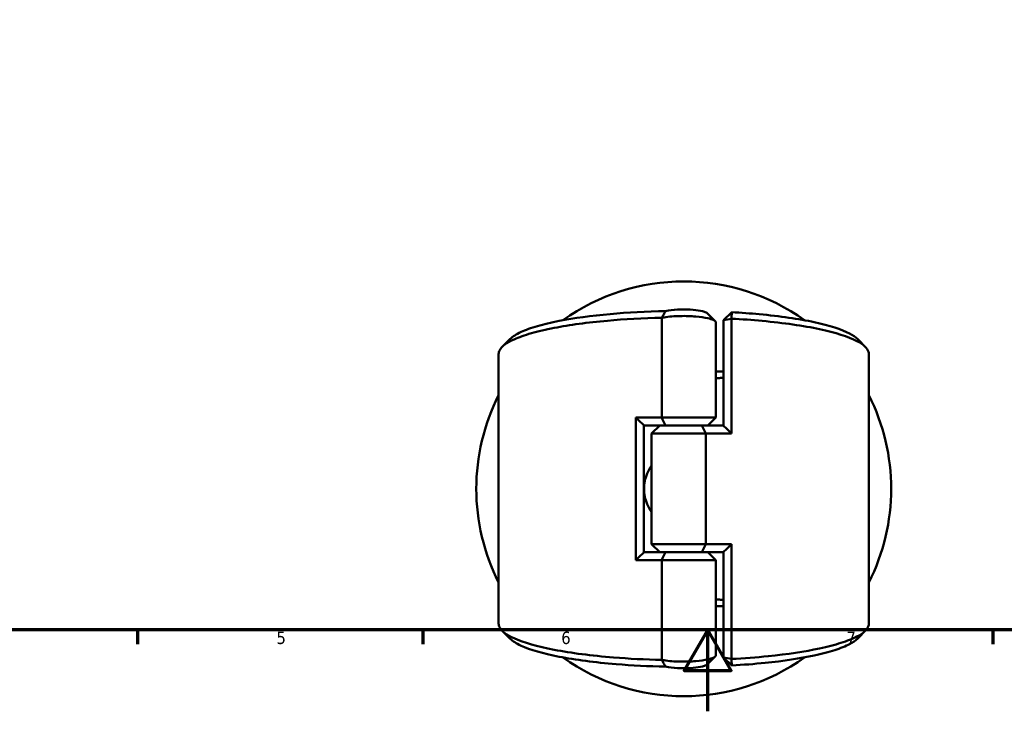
# Model space of a CAD drawing. Header units: millimetres. Extents: x 0 to 898, y 0 to 824.
# Tile 2 of 9: x 251 to 493, y 0 to 170. Entities that reach past the tile are written whole.
import ezdxf

# ---------------------------------------------------------------- set-up
doc = ezdxf.new("R2010")
doc.units = ezdxf.units.MM
doc.layers.add('Border (ANSI)', color=7, linetype='Continuous', lineweight=70)
doc.layers.add('Visible (ANSI)', color=7, linetype='Continuous', lineweight=50)
doc.styles.add('Note Text (ANSI)', font='tahoma.ttf')

# ---------------------------------------------------------------- blocks, each defined once
blk = doc.blocks.new('Borders Default Border')
at = {"layer": 'Border (ANSI)'}
for p, q in [((280.33, 20), (280.33, 16.55)), ((350.42, 20), (350.42, 16.55)), ((490.58, 20), (490.58, 16.55))]:
    blk.add_line(p, q, dxfattribs=at)
at = {"layer": 'Border (ANSI)', "flags": 128}
for points in [[(20, 20), (20, 574), (821, 574), (821, 20), (20, 20)], [(420.5, 0), (420.5, 20), (414.73, 10), (426.27, 10), (420.5, 20)]]:
    blk.add_lwpolyline(points, dxfattribs=at)
at = {"layer": 'Border (ANSI)', "char_height": 3.05, "attachment_point": 7, "style": 'Note Text (ANSI)'}
for s, insert in [('5', (314.48, 16.49)), ('6', (384.49, 16.49)), ('7', (454.6, 16.55))]:
    blk.add_mtext(s, dxfattribs=dict(at, insert=insert))

msp = doc.modelspace()

# ---------------------------------------------------------------- linework, layer by layer
at = {"layer": 'Visible (ANSI)'}
for p, q in [((424.385, 96.209), (426.385, 98.144)), ((409.171, 96.768), (409.171, 72.283)), ((422.495, 72.283), (422.495, 95.615)), ((426.329, 96.545), (424.385, 96.209)), ((424.385, 96.209), (424.385, 70.234)), ((426.329, 68.283), (426.329, 96.545)), ((369.085, 21.549), (369.085, 87.867)), ((460.085, 21.549), (460.085, 87.867)), ((402.842, 72.283), (402.842, 37.133)), ((402.842, 72.283), (409.171, 72.283)), ((404.785, 70.332), (404.785, 39.084)), ((410.109, 70.283), (404.785, 70.283)), ((408.675, 70.283), (406.675, 68.283)), ((409.171, 72.283), (422.495, 72.283)), ((419.062, 70.283), (410.109, 70.283)), ((410.109, 70.283), (419.062, 70.283)), ((419.062, 70.283), (424.385, 70.283)), ((420.495, 70.283), (422.495, 72.283)), ((420, 68.283), (406.675, 68.283)), ((406.675, 41.133), (406.675, 68.283)), ((426.329, 68.283), (420, 68.283)), ((420, 41.133), (420, 68.283)), ((404.785, 39.133), (410.109, 39.133)), ((406.675, 41.133), (420, 41.133)), ((408.675, 39.133), (406.675, 41.133)), ((410.109, 39.133), (419.062, 39.133)), ((419.062, 39.133), (410.109, 39.133)), ((424.385, 39.133), (419.062, 39.133)), ((420, 41.133), (426.329, 41.133)), ((420.495, 39.133), (422.495, 37.133)), ((424.385, 39.182), (424.385, 13.207)), ((426.329, 12.872), (426.329, 41.133)), ((409.171, 37.133), (402.842, 37.133)), ((422.495, 37.133), (409.171, 37.133)), ((409.171, 37.133), (409.171, 12.648)), ((422.495, 13.802), (422.495, 37.133)), ((424.385, 13.207), (426.329, 12.872)), ((426.385, 11.273), (424.385, 13.207))]:
    msp.add_line(p, q, dxfattribs=at)
for start, end in [(54.36111, 125.63889), (153.14554, 206.85446), (333.14554, 26.85446), (234.36111, 305.63889)]:
    msp.add_arc((414.585, 54.708), 51, start, end, dxfattribs=at)
for points, knots in [([(410.122, 98.419), (405.428, 98.324), (400.815, 98.077), (391.868, 97.274), (387.593, 96.693), (381.979, 95.598), (380.189, 95.174), (377.052, 94.267), (375.705, 93.783), (373.401, 92.726), (372.494, 92.147), (371.903, 91.557)], [-3.038705, -3.038705, -3.038705, -3.038705, -2.7130166, -2.7130166, -2.3600664, -2.3600664, -2.1678181, -2.1678181, -1.9755698, -1.9755698, -1.764759, -1.764759, -1.764759, -1.764759]), ([(409.171, 96.768), (409.353, 96.803), (409.543, 96.836), (410.901, 97.051), (412.303, 97.167), (415.029, 97.227), (416.343, 97.19), (418.681, 96.995), (419.716, 96.845), (421.048, 96.537), (421.477, 96.402), (421.8, 96.258), (422.123, 96.114), (422.34, 95.96), (422.476, 95.741), (422.495, 95.678), (422.495, 95.615)], [-3.930402, -3.930402, -3.930402, -3.930402, -3.832456, -3.832456, -3.2534201, -3.2534201, -2.738655, -2.738655, -2.2519338, -2.2519338, -1.947733, -1.947733, -1.947733, -1.6435322, -1.6435322, -1.5220608, -1.5220608, -1.5220608, -1.5220608]), ([(410.122, 98.419), (409.962, 98.151), (409.806, 97.88), (409.5, 97.337), (409.349, 97.062), (409.201, 96.787)], [-0.2644332, -0.2644332, -0.2644332, -0.2644332, -0.13294016, -0.13294016, 0, 0, 0, 0]), ([(420.384, 97.879), (420.314, 97.95), (420.21, 98.019), (420.076, 98.086), (419.853, 98.197), (419.544, 98.3), (418.558, 98.539), (417.769, 98.656), (415.961, 98.808), (414.932, 98.837), (412.804, 98.79), (411.714, 98.7), (410.578, 98.515), (410.339, 98.469), (410.122, 98.419)], [1.7640504, 1.7640504, 1.7640504, 1.7640504, 1.947733, 1.947733, 1.947733, 2.2519338, 2.2519338, 2.738655, 2.738655, 3.2534201, 3.2534201, 3.832456, 3.832456, 4.000852, 4.000852, 4.000852, 4.000852]), ([(426.329, 96.545), (426.339, 96.811), (426.348, 97.078), (426.367, 97.611), (426.377, 97.877), (426.385, 98.144)], [-0.26029679, -0.26029679, -0.26029679, -0.26029679, -0.13020283, -0.13020283, 0, 0, 0, 0]), ([(457.267, 91.557), (456.814, 92.011), (456.174, 92.457), (453.41, 93.919), (450.45, 94.872), (442.877, 96.502), (438.245, 97.173), (430.961, 97.849), (428.7, 98.015), (426.385, 98.144)], [-1.3768336, -1.3768336, -1.3768336, -1.3768336, -1.2148456, -1.2148456, -0.8305694, -0.8305694, -0.4409316, -0.4409316, -0.2749359, -0.2749359, -0.2749359, -0.2749359]), ([(369.086, 87.867), (369.086, 88.188), (369.173, 88.509), (369.348, 88.828), (369.846, 89.734), (371.051, 90.625), (374.069, 91.985), (375.489, 92.488), (378.786, 93.432), (380.663, 93.873), (386.532, 95.011), (390.986, 95.614), (400.051, 96.427), (404.569, 96.677), (409.171, 96.786)], [1.5623176, 1.5623176, 1.5623176, 1.5623176, 1.6699392, 1.6699392, 1.6699392, 1.9755698, 1.9755698, 2.1678181, 2.1678181, 2.3600664, 2.3600664, 2.7130166, 2.7130166, 3.0212811, 3.0212811, 3.0212811, 3.0212811]), ([(426.329, 96.545), (428.91, 96.408), (431.431, 96.226), (439.165, 95.51), (443.994, 94.812), (451.92, 93.118), (455.037, 92.127), (458.751, 90.204), (459.735, 89.302), (460.007, 88.392), (460.059, 88.218), (460.085, 88.043), (460.085, 87.867)], [0.2632913, 0.2632913, 0.2632913, 0.2632913, 0.4409316, 0.4409316, 0.8305694, 0.8305694, 1.2148456, 1.2148456, 1.5205589, 1.5205589, 1.5205589, 1.579275, 1.579275, 1.579275, 1.579275]), ([(424.385, 83.615), (424.299, 83.61), (424.212, 83.605), (423.586, 83.568), (423.042, 83.54), (422.495, 83.513)], [-0.296560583, -0.296560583, -0.296560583, -0.296560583, -0.288467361, -0.288467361, -0.238108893, -0.238108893, -0.238108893, -0.238108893]), ([(422.495, 81.909), (422.884, 81.929), (423.27, 81.95), (423.898, 81.987), (424.142, 82.001), (424.385, 82.017)], [0.250734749, 0.250734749, 0.250734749, 0.250734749, 0.288467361, 0.288467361, 0.312531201, 0.312531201, 0.312531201, 0.312531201]), ([(406.677, 49.03), (406.251, 49.625), (405.88, 50.28), (405.095, 52.169), (404.847, 53.477), (404.847, 55.94), (405.095, 57.248), (405.88, 59.137), (406.251, 59.791), (406.677, 60.387)], [2.3730657, 2.3730657, 2.3730657, 2.3730657, 2.5860561, 2.5860561, 2.955564, 2.955564, 3.3250719, 3.3250719, 3.5380624, 3.5380624, 3.5380624, 3.5380624]), ([(424.385, 27.4), (424.142, 27.415), (423.898, 27.43), (423.27, 27.467), (422.884, 27.488), (422.495, 27.507)], [-0.312531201, -0.312531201, -0.312531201, -0.312531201, -0.288467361, -0.288467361, -0.250734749, -0.250734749, -0.250734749, -0.250734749]), ([(422.495, 25.903), (423.042, 25.877), (423.586, 25.848), (424.212, 25.812), (424.299, 25.806), (424.385, 25.801)], [0.238108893, 0.238108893, 0.238108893, 0.238108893, 0.288467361, 0.288467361, 0.296560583, 0.296560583, 0.296560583, 0.296560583]), ([(409.171, 12.63), (405.117, 12.726), (401.129, 12.932), (391.922, 13.679), (386.927, 14.329), (378.593, 15.945), (375.234, 16.906), (371.051, 18.791), (369.846, 19.682), (369.348, 20.588), (369.173, 20.907), (369.086, 21.228), (369.086, 21.549)], [-3.0212811, -3.0212811, -3.0212811, -3.0212811, -2.7497567, -2.7497567, -2.3600664, -2.3600664, -1.9755698, -1.9755698, -1.6699392, -1.6699392, -1.6699392, -1.5623176, -1.5623176, -1.5623176, -1.5623176]), ([(460.085, 21.549), (460.085, 21.374), (460.059, 21.199), (460.007, 21.024), (459.735, 20.114), (458.751, 19.212), (456.071, 17.825), (454.777, 17.309), (451.717, 16.336), (449.952, 15.878), (444.371, 14.685), (440.07, 14.039), (432.472, 13.268), (429.444, 13.037), (426.329, 12.872)], [-1.579275, -1.579275, -1.579275, -1.579275, -1.5205589, -1.5205589, -1.5205589, -1.2148456, -1.2148456, -1.0227075, -1.0227075, -0.8305694, -0.8305694, -0.4777184, -0.4777184, -0.2632913, -0.2632913, -0.2632913, -0.2632913]), ([(371.903, 17.86), (372.494, 17.269), (373.401, 16.691), (376.804, 15.129), (380, 14.205), (387.972, 12.65), (392.766, 12.024), (401.856, 11.285), (405.958, 11.082), (410.122, 10.997)], [1.764759, 1.764759, 1.764759, 1.764759, 1.9755698, 1.9755698, 2.3600664, 2.3600664, 2.7497567, 2.7497567, 3.038705, 3.038705, 3.038705, 3.038705]), ([(426.385, 11.273), (429.213, 11.43), (431.961, 11.643), (439.113, 12.371), (443.237, 12.992), (448.57, 14.14), (450.252, 14.58), (453.158, 15.516), (454.382, 16.012), (456.174, 16.959), (456.814, 17.406), (457.267, 17.86)], [0.2749359, 0.2749359, 0.2749359, 0.2749359, 0.4777184, 0.4777184, 0.8305694, 0.8305694, 1.0227075, 1.0227075, 1.2148456, 1.2148456, 1.3768336, 1.3768336, 1.3768336, 1.3768336]), ([(422.495, 13.802), (422.495, 13.738), (422.476, 13.675), (422.34, 13.456), (422.123, 13.302), (421.8, 13.158), (421.477, 13.014), (421.048, 12.88), (419.716, 12.571), (418.681, 12.421), (416.343, 12.227), (415.029, 12.189), (412.303, 12.249), (410.901, 12.365), (409.543, 12.58), (409.353, 12.613), (409.171, 12.648)], [1.5220608, 1.5220608, 1.5220608, 1.5220608, 1.6435322, 1.6435322, 1.947733, 1.947733, 1.947733, 2.2519338, 2.2519338, 2.738655, 2.738655, 3.2534201, 3.2534201, 3.832456, 3.832456, 3.930402, 3.930402, 3.930402, 3.930402]), ([(409.201, 12.629), (409.346, 12.36), (409.495, 12.089), (409.8, 11.546), (409.959, 11.27), (410.122, 10.997)], [-0.26449622, -0.26449622, -0.26449622, -0.26449622, -0.13385771, -0.13385771, 0, 0, 0, 0]), ([(426.385, 11.273), (426.377, 11.539), (426.367, 11.806), (426.348, 12.338), (426.339, 12.605), (426.329, 12.872)], [-0.26029608, -0.26029608, -0.26029608, -0.26029608, -0.13009062, -0.13009062, 0, 0, 0, 0]), ([(410.122, 10.997), (410.339, 10.947), (410.578, 10.901), (411.714, 10.717), (412.804, 10.626), (414.932, 10.579), (415.961, 10.609), (417.769, 10.76), (418.558, 10.877), (419.544, 11.116), (419.853, 11.22), (420.076, 11.331), (420.21, 11.397), (420.314, 11.467), (420.384, 11.537)], [-4.000852, -4.000852, -4.000852, -4.000852, -3.832456, -3.832456, -3.2534201, -3.2534201, -2.738655, -2.738655, -2.2519338, -2.2519338, -1.947733, -1.947733, -1.947733, -1.7640504, -1.7640504, -1.7640504, -1.7640504])]:
    msp.add_open_spline(points, degree=3, knots=knots, dxfattribs=at)
for points in [[(420.384, 97.879), (421.036, 97.225), (421.689, 96.572), (422.343, 95.919)], [(409.201, 96.787), (409.191, 96.781), (409.181, 96.775), (409.171, 96.768)], [(409.201, 96.787), (409.191, 96.787), (409.181, 96.787), (409.171, 96.786)], [(369.944, 89.598), (370.597, 90.251), (371.25, 90.904), (371.902, 91.557)], [(457.268, 91.557), (457.921, 90.904), (458.574, 90.251), (459.227, 89.598)], [(404.785, 70.332), (404.135, 70.977), (403.486, 71.628), (402.842, 72.283)], [(409.171, 72.283), (409.467, 71.62), (409.782, 70.94), (410.109, 70.283)], [(419.062, 70.283), (419.389, 69.627), (419.704, 68.947), (420, 68.283)], [(424.385, 70.234), (425.036, 69.59), (425.685, 68.938), (426.329, 68.283)], [(404.785, 39.084), (404.135, 38.44), (403.486, 37.788), (402.842, 37.133)], [(410.109, 39.133), (409.782, 38.477), (409.467, 37.797), (409.171, 37.133)], [(419.062, 39.133), (419.389, 39.79), (419.704, 40.47), (420, 41.133)], [(426.329, 41.133), (425.685, 40.478), (425.036, 39.827), (424.385, 39.182)], [(371.902, 17.86), (371.25, 18.513), (370.597, 19.166), (369.944, 19.818)], [(459.227, 19.818), (458.574, 19.166), (457.921, 18.513), (457.268, 17.86)], [(409.171, 12.648), (409.181, 12.642), (409.191, 12.636), (409.201, 12.629)], [(409.171, 12.63), (409.181, 12.63), (409.191, 12.63), (409.201, 12.629)], [(422.343, 13.497), (421.689, 12.845), (421.036, 12.192), (420.384, 11.537)]]:
    msp.add_open_spline(points, degree=3, dxfattribs=at)

# ---------------------------------------------------------------- block references
msp.add_blockref('Borders Default Border', (0, 0))

doc.saveas('drawing.dxf')
